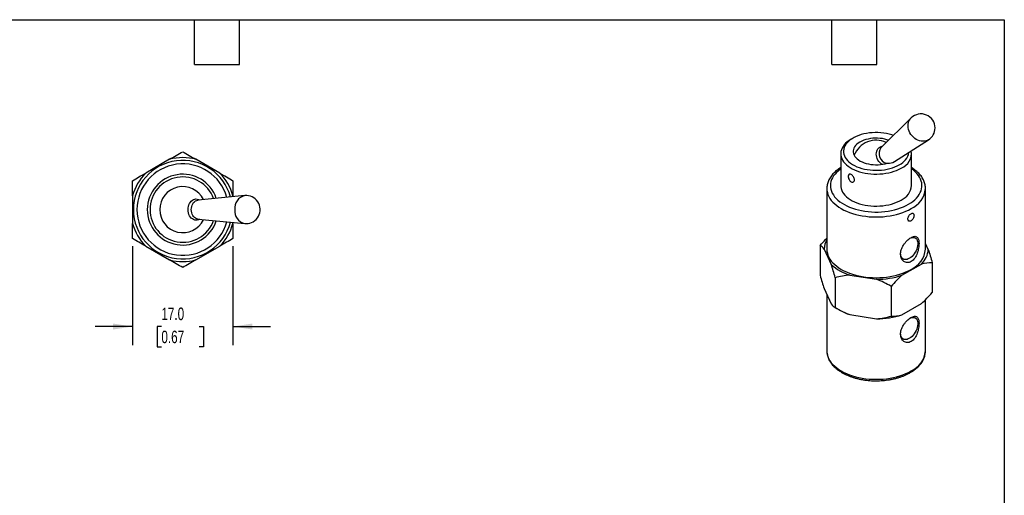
# Model space of a CAD drawing. Header units: millimetres. Extents: x 6 to 273, y 6 to 210.
# Tile 3 of 3: x 106 to 273, y 129 to 210. Entities that reach past the tile are written whole.
import ezdxf

# ---------------------------------------------------------------- set-up
doc = ezdxf.new("R2010")
doc.units = ezdxf.units.MM
doc.linetypes.add('SLD-Solid', pattern=[0])
doc.layers.add('DIMENSIONS', color=140, linetype='SLD-Solid', lineweight=25)
doc.layers.add('TEXT', color=140, linetype='SLD-Solid', lineweight=25)
doc.styles.add('SLDTEXTSTYLE0', font='TXT', dxfattribs={"width": 0.7})
doc.dimstyles.new('SLDDIMSTYLE4', dxfattribs={"dimtxt": 2.158008, "dimasz": 3.302, "dimexe": 0, "dimexo": 0.0625, "dimgap": 0.539502, "dimtad": 0, "dimtih": 1, "dimtoh": 1, "dimdec": 1, "dimrnd": 1e-09, "dimzin": 4, "dimdsep": 46, "dimtxsty": 'SLDTEXTSTYLE0', "dimsah": 1, "dimcen": 0.09, "dimadec": 0, "dimazin": 1, "dimtfac": 1, "dimtdec": 1, "dimtmove": 0, "dimatfit": 0, "dimfxl": 0, "dimfrac": 2, "dimtolj": 1, "dimtzin": 12, "dimarcsym": 0})

# ---------------------------------------------------------------- blocks, each defined once
blk = doc.blocks.new('_D_8')
at = {"layer": 'DIMENSIONS'}
for p, q in [((125.42, 171.18), (125.42, 154.37)), ((142.42, 171.18), (142.42, 154.37)), ((125.42, 157.54), (119.07, 157.54)), ((130.31, 157.54), (129.58, 157.54)), ((129.58, 157.54), (129.58, 154.11)), ((136.72, 157.54), (137.44, 157.54)), ((137.44, 157.54), (137.44, 154.11)), ((142.42, 157.54), (148.77, 157.54)), ((129.58, 154.11), (130.31, 154.11)), ((137.44, 154.11), (136.72, 154.11))]:
    blk.add_line(p, q, dxfattribs=at)
for points in [[(125.42, 157.54), (122.12, 158.05), (122.12, 157.03)], [(142.42, 157.54), (145.73, 157.03), (145.73, 158.05)]]:
    blk.add_solid(points, dxfattribs=at)
at = {"layer": 'DIMENSIONS', "char_height": 2.117, "attachment_point": 1, "style": 'SLDTEXTSTYLE0'}
for s, insert in [('17.0', (130.31, 160.75)), ('0.67', (130.31, 156.84))]:
    blk.add_mtext(s, dxfattribs=dict(at, insert=insert))

msp = doc.modelspace()

# ---------------------------------------------------------------- linework, layer by layer
for p, q in [((257.26756, 192.89216), (252.1598, 187.85494)), ((247.43347, 189.47935), (247.10815, 189.29148)), ((254.43738, 185.48787), (260.22246, 189.19348)), ((245.35148, 186.84266), (245.35148, 181.42083)), ((257.35148, 181.42083), (257.35148, 186.84266)), ((131.69734, 185.88461), (127.65226, 183.54918)), ((140.19734, 183.54918), (136.15226, 185.88461)), ((243.00148, 180.9309), (243.00148, 170.64249)), ((243.00148, 180.9309), (243.00158, 180.90687)), ((259.70148, 180.9309), (259.70135, 180.95693)), ((259.70148, 170.64249), (259.70148, 180.9309)), ((125.4248, 179.6911), (125.4248, 175.02025)), ((144.43039, 179.72507), (136.53155, 178.97695)), ((142.4248, 179.53512), (142.4248, 179.6911)), ((136.53155, 175.7344), (144.43039, 174.98628)), ((142.4248, 175.02025), (142.4248, 175.17623)), ((127.65226, 171.16217), (131.69734, 168.82675)), ((136.15226, 168.82675), (140.19734, 171.16217)), ((241.87096, 171.29247), (241.87096, 166.22984)), ((242.53665, 170.67475), (243.74556, 168.0702)), ((260.1663, 170.61022), (259.70148, 171.61167)), ((255.71049, 166.21942), (259.01328, 168.12608)), ((260.83199, 168.3595), (260.83199, 163.29687)), ((244.41126, 165.81948), (244.41126, 160.75685)), ((246.89566, 166.25169), (251.40736, 165.5538)), ((242.53665, 163.97912), (243.74556, 161.37457)), ((253.89177, 164.353), (253.89177, 159.29037)), ((243.00148, 162.97767), (243.00148, 153.41348)), ((259.70148, 153.41348), (259.70148, 162.08187)), ((244.41013, 160.7575), (245.11732, 160.34912)), ((255.71049, 159.52379), (259.01328, 161.43045)), ((246.89566, 159.55605), (251.40736, 158.85816)), ((243.00148, 153.41348), (243.00158, 153.38944))]:
    msp.add_line(p, q)
at = {"flags": 128}
for points in [[(260.22246, 189.19348), (260.04491, 189.09514), (259.7996, 189.00218), (259.53776, 188.94746), (259.26406, 188.93196), (258.98338, 188.95596), (258.70074, 189.01903), (258.42117, 189.12003), (258.14967, 189.25718), (257.89108, 189.42801), (257.65002, 189.62949), (257.43078, 189.85802), (257.23728, 190.10952), (257.07298, 190.3795), (256.9408, 190.66315), (256.8431, 190.95539), (256.78163, 191.25103), (256.75748, 191.54477), (256.77109, 191.83139), (256.82221, 192.10576), (256.90992, 192.36299), (257.03268, 192.59848), (257.18827, 192.80805), (257.26756, 192.89216)], [(254.27049, 189.93648), (253.99673, 190.02831), (253.55617, 190.15228), (253.09836, 190.25328), (252.62688, 190.33054), (252.14541, 190.38343), (251.65774, 190.41155), (251.16766, 190.41468), (250.67902, 190.39279), (250.19565, 190.34606), (249.72132, 190.27485), (249.25975, 190.17972), (248.81455, 190.06141), (248.38921, 189.92085), (247.98705, 189.75913), (247.61122, 189.57753), (247.26466, 189.37747), (246.95009, 189.16051), (246.66996, 188.92835), (246.42648, 188.6828), (246.22154, 188.42579), (246.05674, 188.15933), (245.93339, 187.88551), (245.85244, 187.60647), (245.81453, 187.32438), (245.81995, 187.04147), (245.86866, 186.75994), (245.96028, 186.48199), (246.0941, 186.20981), (246.26906, 185.94552), (246.4838, 185.69119), (246.73664, 185.44882), (247.02559, 185.22029), (247.3484, 185.0074), (247.70254, 184.81181), (248.08524, 184.63505), (248.4935, 184.47852), (248.92412, 184.34342), (249.37375, 184.23083), (249.83885, 184.14161), (250.31579, 184.07648), (250.80084, 184.03593), (251.29019, 184.02029), (251.78003, 184.02968), (252.26651, 184.06402), (252.74583, 184.12305), (253.21424, 184.2063), (253.66807, 184.31313), (254.10377, 184.44269), (254.51792, 184.59397), (254.9073, 184.7658), (255.26885, 184.95682), (255.26885, 184.95682)], [(247.10815, 189.29148), (246.76432, 189.07535), (246.45285, 188.84273), (246.17668, 188.5957), (245.93779, 188.33604), (245.73791, 188.06562), (245.57848, 187.78639), (245.46064, 187.50036), (245.38524, 187.20959), (245.35283, 186.91618), (245.36364, 186.62223), (245.41759, 186.32988), (245.5143, 186.04122), (245.65306, 185.75833), (245.83288, 185.48326), (246.05246, 185.21798), (246.31022, 184.96441), (246.60431, 184.72437), (246.9326, 184.49959), (247.29272, 184.29169), (247.68209, 184.10218), (248.0979, 183.9324), (248.53715, 183.7836), (248.99667, 183.65684), (249.47317, 183.55303), (249.96319, 183.47293), (250.46322, 183.4171), (250.96965, 183.38595), (251.47883, 183.37971), (251.98709, 183.39842), (252.49077, 183.44195), (252.98625, 183.50998), (253.46994, 183.60202), (253.93837, 183.71741), (254.38817, 183.85531), (254.81608, 184.01474), (255.21903, 184.19455), (255.59412, 184.39343)], [(253.44161, 189.11905), (253.17565, 189.20823), (252.80067, 189.30848), (252.40941, 189.38527), (252.00628, 189.43773), (251.59579, 189.46527), (251.18257, 189.46758), (250.77123, 189.44463), (250.36642, 189.39669), (249.97266, 189.32429), (249.59438, 189.22824), (249.23584, 189.10963), (248.90104, 188.96978), (248.59376, 188.81026), (248.31744, 188.63287), (248.07519, 188.4396), (247.86972, 188.23261), (247.70334, 188.01424), (247.57793, 187.78693), (247.49488, 187.55323), (247.45514, 187.31578), (247.45914, 187.07723), (247.50684, 186.84026), (247.59771, 186.60753), (247.73072, 186.38167), (247.90439, 186.16519), (248.11676, 185.96054), (248.36545, 185.77001), (248.64767, 185.59575), (248.96024, 185.4397), (249.29966, 185.30361), (249.66212, 185.18903), (250.04355, 185.09723), (250.43966, 185.02924), (250.84601, 184.98583), (251.25803, 184.96749), (251.67111, 184.97442), (252.08059, 185.00654), (252.48189, 185.06349), (252.8705, 185.14464), (253.24205, 185.24907), (253.24205, 185.24907)], [(252.34472, 185.04108), (252.20513, 185.1388), (251.99838, 185.31835), (251.81438, 185.52392), (251.65745, 185.75069), (251.53126, 185.99335), (251.43878, 186.24621), (251.38217, 186.50334), (251.36276, 186.75872), (251.381, 187.00635), (251.43647, 187.24044), (251.52786, 187.4555), (251.65304, 187.64649), (251.80907, 187.80893), (251.99228, 187.93901)], [(251.99228, 187.93901), (252.1984, 188.03368), (252.39382, 188.08573)], [(245.35148, 184.25263), (245.29867, 184.21492), (244.95775, 183.94924), (244.65175, 183.66974), (244.38234, 183.37796), (244.15099, 183.07549), (243.95897, 182.76399), (243.80733, 182.44515), (243.69689, 182.12071), (243.62826, 181.79245), (243.60181, 181.46217), (243.61768, 181.13165), (243.6758, 180.80272), (243.77583, 180.47716), (243.91724, 180.15676), (244.09926, 179.84326), (244.32088, 179.53837), (244.5809, 179.24377), (244.8779, 178.96106), (245.21026, 178.69178), (245.57616, 178.4374), (245.9736, 178.19933), (246.40041, 177.97884), (246.85427, 177.77716), (247.33268, 177.59537), (247.83305, 177.43448), (248.35263, 177.29536), (248.88859, 177.17878), (249.43801, 177.08536), (249.99787, 177.01562), (250.56512, 176.96994), (251.13667, 176.94857), (251.7094, 176.95162), (252.28017, 176.97909), (252.84586, 177.03081), (253.4034, 177.10651), (253.94973, 177.20577), (254.48186, 177.32806), (254.9969, 177.4727), (255.49203, 177.6389), (255.96455, 177.82575), (256.41187, 178.03225), (256.83155, 178.25725)], [(256.83155, 178.25725), (257.22131, 178.49952), (257.579, 178.75776), (257.90268, 179.03053), (258.19058, 179.31637), (258.44113, 179.61369), (258.65296, 179.92089), (258.8249, 180.23628), (258.95603, 180.55814), (259.04563, 180.8847), (259.09321, 181.2142), (259.0985, 181.54483), (259.06148, 181.87478), (258.98235, 182.20225), (258.86154, 182.52545), (258.69972, 182.84262), (258.49776, 183.15202), (258.25678, 183.45197), (257.97808, 183.74083), (257.66318, 184.01701), (257.35148, 184.25263)], [(243.00158, 180.90687), (243.02275, 180.58702), (243.08647, 180.24489), (243.1923, 179.90626), (243.33971, 179.57285), (243.52795, 179.24636), (243.75605, 178.92846), (244.02286, 178.62075), (244.32701, 178.32482), (244.66696, 178.04217), (245.04097, 177.77424), (245.44713, 177.5224), (245.88339, 177.28792), (246.34751, 177.07201), (246.83713, 176.87576), (247.34975, 176.70018), (247.88276, 176.54616), (248.43345, 176.41447), (248.99901, 176.30581), (249.57656, 176.22071), (250.16315, 176.15961), (250.75579, 176.12283), (251.35148, 176.11055), (251.94716, 176.12283), (252.53981, 176.15961), (253.1264, 176.22071), (253.70394, 176.30581), (254.2695, 176.41447), (254.82019, 176.54616), (255.35321, 176.70018), (255.86583, 176.87576), (256.35544, 177.07201), (256.81956, 177.28792), (257.25582, 177.5224)], [(245.35148, 181.42083), (245.36364, 181.2004), (245.41759, 180.90805), (245.5143, 180.61939), (245.65306, 180.3365), (245.83288, 180.06143), (246.05246, 179.79615), (246.31022, 179.54258), (246.60431, 179.30254), (246.9326, 179.07776), (247.29272, 178.86986), (247.68209, 178.68034), (248.0979, 178.51057), (248.53715, 178.36177), (248.99667, 178.23501), (249.47317, 178.1312), (249.96319, 178.05109), (250.46322, 177.99527), (250.96965, 177.96412), (251.47883, 177.95788), (251.98709, 177.97659), (252.49077, 178.02012), (252.98625, 178.08814), (253.46994, 178.18019), (253.93837, 178.29557), (254.38817, 178.43348), (254.81608, 178.59291), (255.21903, 178.77272), (255.59412, 178.9716)], [(134.83104, 177.35568), (134.84723, 177.63098), (134.89542, 177.89982), (134.97449, 178.15591), (135.08258, 178.39325), (135.21715, 178.60626), (135.37505, 178.78997), (135.55259, 178.94005), (135.7456, 179.053), (135.94955, 179.12616), (136.15966, 179.15783), (136.37102, 179.14725), (136.57866, 179.09468), (136.77773, 179.00135), (136.77932, 179.00042)], [(136.53155, 175.7344), (136.48602, 175.73981), (136.28766, 175.78971), (136.09809, 175.88081), (135.9223, 176.01073), (135.76491, 176.17605), (135.63007, 176.37241), (135.52133, 176.59465), (135.44154, 176.83692), (135.39282, 177.09284), (135.37643, 177.35568), (135.39282, 177.61851), (135.44154, 177.87443), (135.52133, 178.1167), (135.63007, 178.33894), (135.76491, 178.5353), (135.9223, 178.70062), (136.09809, 178.83054), (136.28766, 178.92165), (136.48602, 178.97154), (136.53155, 178.97695)], [(136.77932, 175.71093), (136.77773, 175.71), (136.57866, 175.61667), (136.37102, 175.5641), (136.15966, 175.55352), (135.94955, 175.58519), (135.7456, 175.65835), (135.55259, 175.7713), (135.37505, 175.92138), (135.21715, 176.10509), (135.08258, 176.3181), (134.97449, 176.55544), (134.89542, 176.81153), (134.84723, 177.08038), (134.83104, 177.35568)], [(257.05161, 172.5011), (257.21512, 172.57153), (257.42156, 172.62838), (257.61794, 172.64538), (257.80008, 172.62216), (257.96409, 172.55923), (258.10648, 172.45792), (258.22422, 172.32039), (258.31479, 172.14957), (258.37626, 171.9491), (258.40733, 171.72326), (258.40733, 171.47686), (258.37626, 171.21515), (258.31479, 170.94371), (258.22422, 170.66832), (258.10648, 170.39485), (257.96409, 170.12914), (257.80008, 169.87684), (257.61794, 169.64333), (257.42156, 169.4336), (257.21512, 169.2521), (257.00302, 169.10271), (256.78978, 168.98861), (256.57996, 168.91223), (256.37801, 168.87521), (256.18824, 168.87832), (256.0147, 168.92151), (255.86109, 169.00385), (255.73068, 169.12359), (255.62625, 169.27818), (255.55002, 169.46432), (255.50363, 169.67804), (255.4894, 169.84299)], [(243.00148, 170.64249), (243.02275, 170.29861), (243.08647, 169.95648), (243.1923, 169.61785), (243.33971, 169.28444), (243.52795, 168.95795), (243.75605, 168.64004), (244.02286, 168.33234), (244.32701, 168.03641), (244.66696, 167.75376), (245.04097, 167.48583), (245.44713, 167.23398), (245.88339, 166.99951), (246.34751, 166.7836), (246.83713, 166.58735), (247.34975, 166.41177), (247.88276, 166.25774), (248.43345, 166.12606), (248.99901, 166.01739), (249.57656, 165.9323), (250.16315, 165.8712), (250.75579, 165.83442), (251.35148, 165.82214), (251.94716, 165.83442), (252.53981, 165.8712), (253.1264, 165.9323), (253.70394, 166.01739), (254.2695, 166.12606), (254.82019, 166.25774), (255.35321, 166.41177), (255.86583, 166.58735), (256.35544, 166.7836), (256.81956, 166.99951), (257.25582, 167.23398)], [(257.05161, 158.94652), (257.21512, 159.01695), (257.42156, 159.0738), (257.61794, 159.0908), (257.80008, 159.06759), (257.96409, 159.00465), (258.10648, 158.90334), (258.22422, 158.76581), (258.31479, 158.59499), (258.37626, 158.39452), (258.40733, 158.16868), (258.40733, 157.92228), (258.37626, 157.66057), (258.31479, 157.38913), (258.22422, 157.11374), (258.10648, 156.84027), (257.96409, 156.57456), (257.80008, 156.32226), (257.61794, 156.08876), (257.42156, 155.87902), (257.21512, 155.69752), (257.00302, 155.54813), (256.78978, 155.43403), (256.57996, 155.35765), (256.37801, 155.32063), (256.18824, 155.32374), (256.0147, 155.36693), (255.86109, 155.44927), (255.73068, 155.56902), (255.62625, 155.7236), (255.55002, 155.90974), (255.50363, 156.12347), (255.4894, 156.28842)], [(243.00158, 153.38944), (243.02275, 153.0696), (243.08647, 152.72747), (243.1923, 152.38884), (243.33971, 152.05543), (243.52795, 151.72894), (243.75605, 151.41103), (244.02286, 151.10333), (244.32701, 150.8074), (244.66696, 150.52475), (245.04097, 150.25682), (245.44713, 150.00497), (245.88339, 149.7705), (246.34751, 149.55459), (246.83713, 149.35834), (247.34975, 149.18275), (247.88276, 149.02873), (248.43345, 148.89705), (248.99901, 148.78838), (249.57656, 148.70328), (250.16315, 148.64219), (250.75579, 148.60541), (251.35148, 148.59312), (251.94716, 148.60541), (252.53981, 148.64219), (253.1264, 148.70328), (253.70394, 148.78838), (254.2695, 148.89705), (254.82019, 149.02873), (255.35321, 149.18275), (255.86583, 149.35834), (256.35544, 149.55459), (256.81956, 149.7705), (257.25582, 150.00497)]]:
    msp.add_lwpolyline(points, dxfattribs=at)
for centre, radius, start, end in [((258.93873, 191.19759), 2.38, 0, 134.6016178), ((258.93873, 191.19759), 2.38, 302.6414714, 0), ((251.35148, 185.13609), 3.99, 64.6566013, 159.1307446), ((253.52933, 186.85594), 1.69518, 143.8912289, 255.9808618), ((254.09455, 187.53184), 2.83014, 294.5145478, 350.3046501), ((254.58088, 186.93932), 2.74011, 291.7020454, 7.9457044), ((133.9248, 177.35568), 8.35, 14.8417151, 345.1582849), ((133.9248, 177.35568), 7.75, 15.5793486, 344.4206514), ((133.9248, 177.35568), 8.815, 75.3632671, 104.6367329), ((133.9248, 177.35568), 8.815, 135.3632671, 164.6367329), ((133.9248, 177.35568), 8.815, 15.3632671, 44.6367329), ((133.9248, 177.35568), 6, 18.592393, 341.407607), ((133.9248, 177.35568), 5.54, 19.7092669, 340.2907331), ((133.9248, 177.35568), 3.9, 25.9489291, 334.0510709), ((254.37742, 181.69968), 2.9871, 294.0364087, 354.6434504), ((255.58103, 181.30574), 4.13747, 293.8777849, 354.8020742), ((144.91426, 177.59425), 2.18507, 102.7937395, 186.2681707), ((144.6548, 177.35568), 2.38, 270, 95.4105127), ((144.91426, 177.1171), 2.18507, 173.7318293, 257.2062605), ((133.9248, 177.35568), 8.815, 195.3632671, 224.6367329), ((133.9248, 177.35568), 8.815, 315.3632671, 344.6367329), ((144.6548, 177.35568), 2.38, 264.5894873, 270), ((245.79708, 170.59369), 3.26144, 149.0003185, 178.5757885), ((255.58103, 171.01733), 4.13747, 293.8777849, 354.8020742), ((256.54276, 170.78244), 3.62763, 312.9241256, 357.2789515), ((133.9248, 177.35568), 8.815, 255.3632671, 284.6367329), ((249.34097, 174.12516), 8.24446, 227.2588717, 252.7465048), ((251.43227, 179.63503), 14.08125, 269.8986664, 287.6874114), ((249.94778, 168.7904), 9.72566, 240.2199311, 251.7103386), ((251.43227, 172.93939), 14.08125, 269.8986664, 287.6874114), ((255.58103, 153.78832), 4.13747, 293.8777849, 354.8020742)]:
    msp.add_arc(centre, radius, start, end)
msp.add_ellipse((252.93864, 186.30201), major_axis=(1.8205, -0.39311), ratio=0.539590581, start_param=4.994688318, end_param=5.785833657)
for points in [[(131.69734, 185.88461), (132.47224, 186.33199), (133.20919, 186.75747), (133.9248, 187.17063)], [(133.9248, 187.17063), (134.64041, 186.75747), (135.37736, 186.33199), (136.15226, 185.88461)], [(125.4248, 182.26315), (126.14041, 182.67631), (126.87736, 183.10179), (127.65226, 183.54918)], [(140.19734, 183.54918), (140.97224, 183.10179), (141.70919, 182.67631), (142.4248, 182.26315)], [(125.4248, 179.6911), (125.4248, 180.58588), (125.4248, 181.43684), (125.4248, 182.26315)], [(142.4248, 182.26315), (142.4248, 181.43684), (142.4248, 180.58588), (142.4248, 179.6911)], [(125.4248, 172.4482), (125.4248, 173.27451), (125.4248, 174.12547), (125.4248, 175.02025)], [(142.4248, 175.02025), (142.4248, 174.12547), (142.4248, 173.27451), (142.4248, 172.4482)], [(127.65226, 171.16217), (126.87736, 171.60956), (126.14041, 172.03504), (125.4248, 172.4482)], [(142.4248, 172.4482), (141.70919, 172.03504), (140.97224, 171.60956), (140.19734, 171.16217)], [(242.53665, 170.67475), (242.30507, 170.98012), (242.08482, 171.16906), (241.87096, 171.29247)], [(260.1663, 170.61022), (260.39788, 169.91771), (260.61813, 169.15763), (260.83199, 168.3595)], [(133.9248, 167.54072), (133.20919, 167.95388), (132.47224, 168.37936), (131.69734, 168.82675)], [(136.15226, 168.82675), (135.37736, 168.37936), (134.64041, 167.95388), (133.9248, 167.54072)], [(244.41126, 165.81948), (244.19739, 166.6176), (243.97714, 167.37769), (243.74556, 168.0702)], [(260.83199, 168.3595), (260.2477, 168.35956), (259.64598, 168.29777), (259.01328, 168.12608)], [(241.87096, 166.22984), (242.08482, 165.43172), (242.30507, 164.67163), (242.53665, 163.97912)], [(246.89566, 166.25169), (246.03138, 166.19181), (245.20941, 166.03338), (244.41126, 165.81948)], [(253.89177, 164.353), (253.09362, 164.81382), (252.27165, 165.22654), (251.40736, 165.5538)], [(255.71049, 166.21942), (255.07779, 165.6606), (254.47606, 165.02766), (253.89177, 164.353)], [(259.01328, 161.43045), (259.64598, 161.98927), (260.2477, 162.62221), (260.83199, 163.29687)], [(243.74556, 161.37457), (243.97714, 161.0692), (244.19739, 160.88026), (244.41126, 160.75685)], [(244.41126, 160.75685), (245.20941, 160.29603), (246.03138, 159.88331), (246.89566, 159.55605)], [(251.40736, 158.85816), (252.27165, 158.91804), (253.09362, 159.07647), (253.89177, 159.29037)], [(253.89177, 159.29037), (254.47606, 159.29032), (255.07779, 159.35211), (255.71049, 159.52379)]]:
    msp.add_open_spline(points, degree=3)
for points, knots in [([(245.35148, 184.4801), (245.23905, 184.40849), (244.9951, 184.25311), (244.65434, 183.99319), (244.32443, 183.70587), (244.0282, 183.40342), (243.76662, 183.08799), (243.54164, 182.76128), (243.35448, 182.4254), (243.20634, 182.08261), (243.09672, 181.73514), (243.02915, 181.38515), (242.99907, 181.11228), (243.00441, 180.95707), (243.00572, 180.91874)], [0, 0, 0, 0, 0.0783505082, 0.1700042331, 0.2615659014, 0.35289139, 0.4437977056, 0.5340789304, 0.623538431, 0.7120328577, 0.7995148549, 0.8860585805, 0.9718587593, 1, 1, 1, 1]), ([(259.69774, 180.96062), (259.6963, 181.04763), (259.69294, 181.25078), (259.64294, 181.56832), (259.55558, 181.91098), (259.42979, 182.24844), (259.26749, 182.57963), (259.06855, 182.90334), (258.8336, 183.21821), (258.56325, 183.52261), (258.25912, 183.81523), (257.92093, 184.09331), (257.61807, 184.3151), (257.41815, 184.43723), (257.35148, 184.47796)], [0, 0, 0, 0, 0.064526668, 0.150651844, 0.236950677, 0.32374985, 0.411302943, 0.499761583, 0.589164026, 0.679444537, 0.770461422, 0.862034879, 0.953982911, 1, 1, 1, 1]), ([(246.61178, 183.01223), (246.61178, 183.17423), (246.66157, 183.29482), (246.79528, 183.37177), (246.84979, 183.38076), (246.97209, 183.36442), (247.03917, 183.33955), (247.17946, 183.25843), (247.25005, 183.20372), (247.38461, 183.07152), (247.44765, 182.9946), (247.60719, 182.748), (247.6725, 182.5596), (247.67241, 182.31973), (247.6568, 182.24639), (247.59736, 182.12529), (247.55417, 182.07791), (247.4464, 182.01577), (247.38375, 182.00211), (247.2491, 182.01135), (247.17778, 182.03461), (246.97006, 182.15467), (246.83956, 182.30553), (246.70594, 182.56697), (246.67088, 182.66011), (246.62381, 182.84272), (246.61178, 182.93122), (246.61178, 183.01223)], [0, 0, 0, 0, 0.125, 0.125, 0.1875, 0.1875, 0.25, 0.25, 0.3125, 0.3125, 0.375, 0.375, 0.5, 0.5, 0.5625, 0.5625, 0.625, 0.625, 0.6875, 0.6875, 0.75, 0.75, 0.875, 0.875, 0.9375, 0.9375, 1, 1, 1, 1]), ([(256.70162, 175.76025), (256.70162, 175.59833), (256.76509, 175.46976), (256.92128, 175.37983), (256.98318, 175.36658), (257.11615, 175.37685), (257.18629, 175.4), (257.32637, 175.48103), (257.39393, 175.53756), (257.51781, 175.67578), (257.5735, 175.75709), (257.7107, 176.01661), (257.76233, 176.21291), (257.76226, 176.45271), (257.74976, 176.52422), (257.70093, 176.63926), (257.66512, 176.68238), (257.57236, 176.73585), (257.51704, 176.74523), (257.393, 176.72988), (257.32474, 176.70486), (257.1171, 176.58487), (256.97297, 176.44191), (256.81692, 176.19323), (256.77441, 176.10437), (256.71673, 175.92788), (256.70162, 175.84121), (256.70162, 175.76025)], [0, 0, 0, 0, 0.125, 0.125, 0.1875, 0.1875, 0.25, 0.25, 0.3125, 0.3125, 0.375, 0.375, 0.5, 0.5, 0.5625, 0.5625, 0.625, 0.625, 0.6875, 0.6875, 0.75, 0.75, 0.875, 0.875, 0.9375, 0.9375, 1, 1, 1, 1]), ([(241.87096, 171.29247), (242.16313, 171.62437), (242.53318, 172.04474), (242.92006, 172.42698), (243.00148, 172.50743)], [0, 0, 0, 0, 0.7895427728, 1, 1, 1, 1]), ([(256.95564, 168.41228), (257.0688, 168.44415), (257.18239, 168.49461), (257.40086, 168.62898), (257.50467, 168.7117), (257.7024, 168.90644), (257.79653, 169.01948), (257.96561, 169.26008), (258.04219, 169.38904), (258.18177, 169.66268), (258.24392, 169.80619), (258.35137, 170.09413), (258.39749, 170.24014), (258.47637, 170.53554), (258.50856, 170.6832), (258.55876, 170.97009), (258.5771, 171.11056), (258.61271, 171.5224), (258.61012, 171.77295), (258.55156, 172.21377), (258.49646, 172.39684), (258.36865, 172.60735), (258.31923, 172.66546), (258.20457, 172.75748), (258.13868, 172.79137), (257.91965, 172.85058), (257.74035, 172.83437), (257.43478, 172.71969), (257.32648, 172.66621), (257.10761, 172.53436), (256.99398, 172.45416), (256.77014, 172.27323), (256.66104, 172.1738), (256.44891, 171.95791), (256.34495, 171.84003), (256.15407, 171.59854), (256.06592, 171.47389), (255.90449, 171.2163), (255.83102, 171.0825), (255.7058, 170.81684), (255.65313, 170.68368), (255.56817, 170.41592), (255.53601, 170.28078), (255.49523, 170.0188), (255.4861, 169.89067), (255.49069, 169.64003), (255.50471, 169.51737), (255.55476, 169.28706), (255.59073, 169.17819), (255.68458, 168.97396), (255.7424, 168.87933), (255.94236, 168.62791), (256.11504, 168.49878), (256.41088, 168.39402), (256.51677, 168.37374), (256.73203, 168.36724), (256.84248, 168.38042), (256.95564, 168.41228)], [0, 0, 0, 0, 0.03125, 0.03125, 0.0625, 0.0625, 0.09375, 0.09375, 0.125, 0.125, 0.15625, 0.15625, 0.1875, 0.1875, 0.21875, 0.21875, 0.25, 0.25, 0.3125, 0.3125, 0.375, 0.375, 0.40625, 0.40625, 0.4375, 0.4375, 0.5, 0.5, 0.53125, 0.53125, 0.5625, 0.5625, 0.59375, 0.59375, 0.625, 0.625, 0.65625, 0.65625, 0.6875, 0.6875, 0.71875, 0.71875, 0.75, 0.75, 0.78125, 0.78125, 0.8125, 0.8125, 0.84375, 0.84375, 0.875, 0.875, 0.9375, 0.9375, 0.96875, 0.96875, 1, 1, 1, 1]), ([(256.95564, 154.85771), (257.0688, 154.88957), (257.18239, 154.94003), (257.40086, 155.0744), (257.50467, 155.15712), (257.7024, 155.35187), (257.79653, 155.46491), (257.96561, 155.7055), (258.04219, 155.83446), (258.18177, 156.10811), (258.24392, 156.25162), (258.35137, 156.53955), (258.39749, 156.68556), (258.47637, 156.98097), (258.50856, 157.12862), (258.55876, 157.41551), (258.5771, 157.55598), (258.61271, 157.96783), (258.61012, 158.21838), (258.55156, 158.65919), (258.49646, 158.84226), (258.36865, 159.05277), (258.31923, 159.11088), (258.20457, 159.2029), (258.13868, 159.23679), (257.91965, 159.296), (257.74035, 159.27979), (257.43478, 159.16511), (257.32648, 159.11163), (257.10761, 158.97978), (256.99398, 158.89958), (256.77014, 158.71865), (256.66104, 158.61922), (256.44891, 158.40333), (256.34495, 158.28545), (256.15407, 158.04396), (256.06592, 157.91932), (255.90449, 157.66172), (255.83102, 157.52793), (255.7058, 157.26226), (255.65313, 157.1291), (255.56817, 156.86135), (255.53601, 156.72621), (255.49523, 156.46422), (255.4861, 156.33609), (255.49069, 156.08546), (255.50471, 155.96279), (255.55476, 155.73248), (255.59073, 155.62361), (255.68458, 155.41938), (255.7424, 155.32475), (255.94236, 155.07333), (256.11504, 154.9442), (256.41088, 154.83944), (256.51677, 154.81916), (256.73203, 154.81267), (256.84248, 154.82584), (256.95564, 154.85771)], [0, 0, 0, 0, 0.03125, 0.03125, 0.0625, 0.0625, 0.09375, 0.09375, 0.125, 0.125, 0.15625, 0.15625, 0.1875, 0.1875, 0.21875, 0.21875, 0.25, 0.25, 0.3125, 0.3125, 0.375, 0.375, 0.40625, 0.40625, 0.4375, 0.4375, 0.5, 0.5, 0.53125, 0.53125, 0.5625, 0.5625, 0.59375, 0.59375, 0.625, 0.625, 0.65625, 0.65625, 0.6875, 0.6875, 0.71875, 0.71875, 0.75, 0.75, 0.78125, 0.78125, 0.8125, 0.8125, 0.84375, 0.84375, 0.875, 0.875, 0.9375, 0.9375, 0.96875, 0.96875, 1, 1, 1, 1]), ([(257.13153, 149.73027), (257.20376, 149.7729), (257.41233, 149.89602), (257.73654, 150.11329), (258.09315, 150.38689), (258.41828, 150.67659), (258.71032, 150.9807), (258.96725, 151.29771), (259.18745, 151.62571), (259.36968, 151.96261), (259.51278, 152.30612), (259.61743, 152.65404), (259.67968, 153.00419), (259.70585, 153.26798), (259.69909, 153.41395), (259.69774, 153.44319)], [0, 0, 0, 0, 0.04603045, 0.132906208, 0.219833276, 0.306657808, 0.393237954, 0.479396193, 0.564936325, 0.64967587, 0.733488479, 0.816343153, 0.898325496, 0.979633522, 1, 1, 1, 1]), ([(243.00607, 153.38605), (243.00639, 153.31317), (243.00721, 153.12415), (243.05159, 152.82031), (243.1339, 152.47706), (243.25502, 152.13888), (243.41259, 151.80682), (243.60686, 151.48208), (243.83725, 151.166), (244.10305, 150.86013), (244.40317, 150.56607), (244.73616, 150.28543), (245.10024, 150.01973), (245.49343, 149.77032), (245.91356, 149.53837), (246.35839, 149.32488), (246.82566, 149.1307), (247.3131, 148.95652), (247.81844, 148.80295), (248.33937, 148.6705), (248.87356, 148.55962), (249.41862, 148.47068), (249.97215, 148.40397), (250.53171, 148.35971), (251.09485, 148.33806), (251.6591, 148.33909), (252.22197, 148.36278), (252.781, 148.40907), (253.33372, 148.47777), (253.87773, 148.56867), (254.41064, 148.68145), (254.93013, 148.81576), (255.43387, 148.97117), (255.91979, 149.14712), (256.38514, 149.34342), (256.78933, 149.53854), (257.03009, 149.67343), (257.13153, 149.73027)], [0, 0, 0, 0, 0.017301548, 0.044873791, 0.072487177, 0.100248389, 0.128242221, 0.156521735, 0.185103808, 0.213971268, 0.243081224, 0.27237699, 0.301799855, 0.33129767, 0.360829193, 0.390359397, 0.419870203, 0.449352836, 0.478803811, 0.508223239, 0.537613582, 0.566978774, 0.59632365, 0.625653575, 0.654974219, 0.684291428, 0.713611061, 0.742937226, 0.772275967, 0.801633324, 0.831015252, 0.860427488, 0.889875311, 0.919363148, 0.948893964, 0.978468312, 1, 1, 1, 1])]:
    msp.add_open_spline(points, degree=3, knots=knots)
at = {"layer": 'TEXT'}
for p, q in [((6.35, 209.55), (273.05, 209.55)), ((135.89, 201.93), (135.89, 209.55)), ((143.51, 201.93), (143.51, 209.55)), ((243.84, 201.93), (243.84, 209.55)), ((251.46, 201.93), (251.46, 209.55)), ((273.05, 209.55), (273.05, 6.35)), ((135.89, 201.93), (143.51, 201.93)), ((243.84, 201.93), (251.46, 201.93))]:
    msp.add_line(p, q, dxfattribs=at)

# ---------------------------------------------------------------- dimensions: what is measured, and where the dimension line sits
at = {"layer": 'DIMENSIONS'}
dim = msp.add_linear_dim(base=(142.4248, 157.54072), p1=(125.4248, 172.4482), p2=(142.4248, 172.4482), angle=0, dimstyle='SLDDIMSTYLE4', dxfattribs=at)
dim.commit()
dim.dimension.update_dxf_attribs({"geometry": '_D_8', "text_midpoint": (133.51387, 157.54072), "dimtype": 160})

doc.saveas('drawing.dxf')
